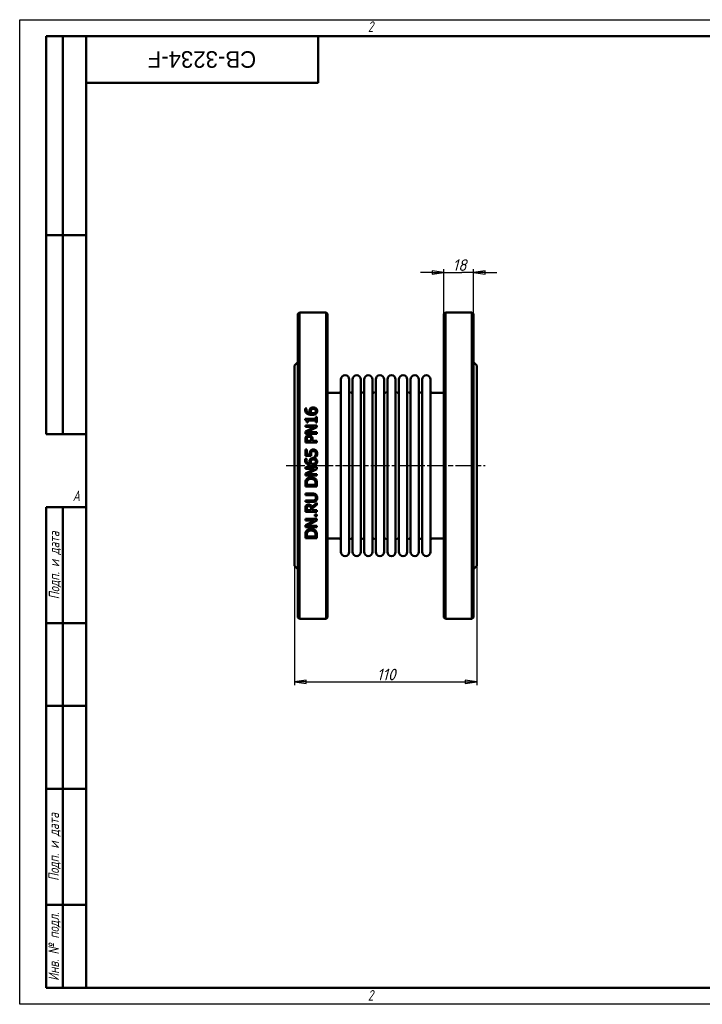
# Model space of a CAD drawing. Header units: millimetres. Extents: x 0 to 840, y 0 to 594.
# Tile 1 of 2: x 0 to 412, y 0 to 594. Entities that reach past the tile are written whole.
import ezdxf
from ezdxf.enums import TextEntityAlignment as Align

# ---------------------------------------------------------------- set-up
doc = ezdxf.new("R2018")
doc.units = ezdxf.units.MM
doc.header["$LTSCALE"] = 2
doc.linetypes.add('CHAIN', pattern=[0.7087, 0.4724, -0.0591, 0.1181, -0.0591])
for name, color, linetype, lineweight in [('Видимый контур (ГОСТ)', 7, 'Continuous', 50), ('Кромка (ГОСТ)', 7, 'Continuous', 50), ('Обозначение (ГОСТ)', 7, 'Continuous', 25), ('Осевая линия (ГОСТ)', 7, 'Continuous', 25), ('Размер (ГОСТ)', 7, 'Continuous', 25), ('Эскизная геометрия (ГОСТ)', 7, 'Continuous', 50)]:
    doc.layers.add(name, color=color, linetype=linetype, lineweight=lineweight)
doc.styles.add('Альтернативный текст (ГОСТ)', font='arial.ttf', dxfattribs={"width": 0.8})
doc.styles.add('Обычный текст (ГОСТ)', font='GOST Common Italic.ttf')
doc.styles.add('Стиль текста110', font='GOST Common Italic.ttf', dxfattribs={"width": 0.8})
doc.styles.add('Стиль текста112', font='GOST Common Italic.ttf', dxfattribs={"width": 0.8})
doc.dimstyles.new('Обычный (ГОСТ)', dxfattribs={"dimscale": 2, "dimtxt": 3.5, "dimasz": 3.5, "dimexe": 1, "dimexo": 0, "dimgap": 0.5, "dimtad": 1, "dimtxsty": 'Обычный текст (ГОСТ)', "dimblk": 'Filled-1', "dimcen": 0.09, "dimdle": 15, "dimclrd": 256, "dimclre": 256, "dimclrt": 256, "dimazin": 2, "dimtfac": 0.714286, "dimtdec": 3, "dimtmove": 0, "dimatfit": 3, "dimfxl": 1, "dimtolj": 1, "dimlwd": 25, "dimlwe": 25, "dimarcsym": 0})

# ---------------------------------------------------------------- blocks, each defined once
blk = doc.blocks.new('Рамки ГОСТ - Рамка')
at = {"layer": 'Кромка (ГОСТ)', "lineweight": 25}
for p, q in [((0, 0), (0, 297)), ((0, 297), (420, 297)), ((420, 0), (0, 0))]:
    blk.add_line(p, q, dxfattribs=at)
at = {"layer": 'Кромка (ГОСТ)'}
for p, q in [((415, 292), (20, 292)), ((20, 292), (20, 5)), ((20, 5), (415, 5))]:
    blk.add_line(p, q, dxfattribs=at)
at = {"layer": 'Кромка (ГОСТ)', "char_height": 3.17, "attachment_point": 1, "style": 'Альтернативный текст (ГОСТ)'}
for s, insert, width in [('\\fGOST Common|b0|i1;{\\H3.1700;2}', (105, 296.5), 5.2328), ('\\fGOST Common|b0|i1;{\\H3.1700;A}', (16, 155), 5.1335), ('\\fGOST Common|b0|i1;{\\H3.1700;2}', (104.99, 4.3), 5.2328)]:
    blk.add_mtext(s, dxfattribs=dict(at, insert=insert, width=width))
blk = doc.blocks.new('ГОСТ - Доп. графы 1')
at = {"layer": 'Эскизная геометрия (ГОСТ)'}
for p, q in [((-12, 0), (-12, 145)), ((-12, 145), (0, 145)), ((-7, 145), (-7, 0)), ((-12, 110), (-7, 110)), ((-7, 110), (0, 110)), ((-12, 85), (-7, 85)), ((-7, 85), (0, 85)), ((-12, 60), (-7, 60)), ((-7, 60), (0, 60)), ((-12, 25), (-7, 25)), ((-7, 25), (0, 25)), ((0, 0), (-12, 0))]:
    blk.add_line(p, q, dxfattribs=at)
at = {"layer": 'Обозначение (ГОСТ)', "char_height": 3.17, "attachment_point": 5, "rotation": 90, "style": 'Альтернативный текст (ГОСТ)'}
for s, insert, width in [('\\fGOST Common|b0|i1;{\\H3.1700;Подп. и дата}', (-9.37, 127.41), 34.7679), ('\\fGOST Common|b0|i1;{\\H3.1700;Подп. и дата}', (-9.5, 42.47), 35.1486), ('\\fGOST Common|b0|i1;{\\H3.1700;Инв. № подл.}', (-9.5, 12.41), 24.9618)]:
    blk.add_mtext(s, dxfattribs=dict(at, insert=insert, width=width))
at = {"layer": 'Обозначение (ГОСТ)', "style": 'Стиль текста112'}
for tag, p in [('Подп._и_дата_2', (-3.53, 127.51)), ('Инв._номер_дубликата', (-3.41, 97.47)), ('Взамен_инв._номера', (-3.46, 72.53)), ('Подп._и_дата_1', (-3.42, 42.35)), ('ИНВЕНТАРНЫЙ_НОМЕР', (-3.33, 12.68))]:
    blk.add_attdef(tag, text='', height=3.17, rotation=90, dxfattribs=at).set_placement(p, align=Align.MIDDLE_CENTER)
blk = doc.blocks.new('ГОСТ - Доп. графы 2')
at = {"layer": 'Эскизная геометрия (ГОСТ)'}
for p, q in [((-12, 0), (-12, 120)), ((-12, 120), (0, 120)), ((-7, 0), (-7, 120)), ((-12, 60), (0, 60)), ((0, 0), (-12, 0))]:
    blk.add_line(p, q, dxfattribs=at)
at = {"layer": 'Обозначение (ГОСТ)', "style": 'Стиль текста112'}
for tag, p in [('Первичная_применяемость', (-3.65, 90.03)), ('Справочный_номер', (-3.55, 30.02))]:
    blk.add_attdef(tag, text='', height=3.17, rotation=90, dxfattribs=at).set_placement(p, align=Align.MIDDLE_CENTER)
blk = doc.blocks.new('ГОСТ - Доп. графы 3')
at = {"layer": 'Эскизная геометрия (ГОСТ)'}
for p, q in [((0, 0), (70, 0)), ((70, 0), (70, -14)), ((70, -14), (0, -14))]:
    blk.add_line(p, q, dxfattribs=at)
at = {"layer": 'Обозначение (ГОСТ)', "style": 'Стиль текста110'}
blk.add_attdef('ОБОЗНАЧЕНИЕ', text='', height=5, rotation=180, dxfattribs=at).set_placement((34.94, -6.97), align=Align.MIDDLE_CENTER)
blk = doc.blocks.new('Filled-1')
at = {"color": 0}
for p, q in [((0, 0), (-1, 0.143)), ((-1, 0.143), (-1, -0.143)), ((-1, 0), (0, 0)), ((-1, -0.143), (0, 0))]:
    blk.add_line(p, q, dxfattribs=at)
at = {"color": 0, "flags": 128}
blk.add_lwpolyline([(-1, -0.143), (0, 0), (-1, 0.143), (-1, -0.143)], dxfattribs=at)
at = {"color": 0}
blk.add_solid([(-1, -0.143), (0, 0), (-1, 0.143), (-1, -0.143)], dxfattribs=at)
blk = doc.blocks.new('*D9')
at = {"layer": 'Defpoints', "color": 0, "linetype": 'Continuous', "transparency": 16777216}
for p in [(165.7, 264.45), (275.7, 264.45), (275.7, 194.45)]:
    blk.add_point(p, dxfattribs=at)
at = {"layer": 'Размер (ГОСТ)', "linetype": 'Continuous', "lineweight": 25, "transparency": 16777216}
for p, q in [((165.7, 264.45), (165.7, 192.45)), ((275.7, 264.45), (275.7, 192.45)), ((172.7, 194.45), (268.7, 194.45))]:
    blk.add_line(p, q, dxfattribs=at)
at = {"layer": 'Размер (ГОСТ)', "linetype": 'Continuous', "lineweight": 25, "transparency": 16777216, "xscale": 7, "yscale": 7, "zscale": 7, "rotation": 180}
blk.add_blockref('Filled-1', (165.7, 194.45), dxfattribs=at)
at = {"layer": 'Размер (ГОСТ)', "linetype": 'Continuous', "lineweight": 25, "transparency": 16777216, "xscale": 7, "yscale": 7, "zscale": 7}
blk.add_blockref('Filled-1', (275.7, 194.45), dxfattribs=at)
at = {"layer": 'Размер (ГОСТ)', "linetype": 'Continuous', "lineweight": 25, "transparency": 16777216, "insert": (215.36, 202.45), "char_height": 7, "attachment_point": 1, "style": 'Обычный текст (ГОСТ)'}
blk.add_mtext('\\A1;110', dxfattribs=at)
blk = doc.blocks.new('*D14')
at = {"layer": 'Defpoints', "color": 0, "linetype": 'Continuous', "transparency": 16777216}
for p in [(273.7, 441.45), (255.7, 416.45), (273.7, 416.45)]:
    blk.add_point(p, dxfattribs=at)
at = {"layer": 'Размер (ГОСТ)', "linetype": 'Continuous', "lineweight": 25, "transparency": 16777216}
for p, q in [((248.7, 441.45), (241.7, 441.45)), ((255.7, 416.45), (255.7, 443.45)), ((255.7, 441.45), (262.7, 441.45)), ((262.7, 441.45), (266.7, 441.45)), ((273.7, 441.45), (266.7, 441.45)), ((273.7, 416.45), (273.7, 443.45)), ((280.7, 441.45), (287.7, 441.45))]:
    blk.add_line(p, q, dxfattribs=at)
at = {"layer": 'Размер (ГОСТ)', "linetype": 'Continuous', "lineweight": 25, "transparency": 16777216, "xscale": 7, "yscale": 7, "zscale": 7}
blk.add_blockref('Filled-1', (255.7, 441.45), dxfattribs=at)
at = {"layer": 'Размер (ГОСТ)', "linetype": 'Continuous', "lineweight": 25, "transparency": 16777216, "xscale": 7, "yscale": 7, "zscale": 7, "rotation": 180}
blk.add_blockref('Filled-1', (273.7, 441.45), dxfattribs=at)
at = {"layer": 'Размер (ГОСТ)', "linetype": 'Continuous', "lineweight": 25, "transparency": 16777216, "insert": (261.05, 449.45), "char_height": 7, "attachment_point": 1, "style": 'Обычный текст (ГОСТ)'}
blk.add_mtext('\\A1;18', dxfattribs=at)

msp = doc.modelspace()

# ---------------------------------------------------------------- linework, layer by layer
at = {"layer": 'Видимый контур (ГОСТ)'}
for p, q in [((167.697, 416.453), (168.697, 417.453)), ((167.697, 416.453), (167.697, 233.453)), ((168.697, 232.453), (168.697, 417.453)), ((168.697, 417.453), (184.697, 417.453)), ((184.697, 417.453), (184.697, 232.453)), ((185.697, 416.453), (184.697, 417.453)), ((185.697, 233.453), (185.697, 416.453)), ((255.697, 416.453), (256.697, 417.453)), ((255.697, 233.453), (255.697, 416.453)), ((256.697, 417.453), (272.697, 417.453)), ((256.697, 417.453), (256.697, 232.453)), ((272.697, 232.453), (272.697, 417.453)), ((273.697, 416.453), (272.697, 417.453)), ((273.697, 416.453), (273.697, 233.453)), ((165.697, 385.453), (167.697, 387.453)), ((275.697, 385.453), (273.697, 387.453)), ((165.697, 385.453), (165.697, 264.453)), ((275.697, 385.453), (275.697, 264.453)), ((193.697, 272.953), (193.697, 376.953)), ((198.697, 272.953), (198.697, 376.953)), ((200.697, 272.953), (200.697, 376.953)), ((205.697, 272.953), (205.697, 376.953)), ((207.697, 272.953), (207.697, 376.953)), ((212.697, 272.953), (212.697, 376.953)), ((214.697, 272.953), (214.697, 376.953)), ((219.697, 272.953), (219.697, 376.953)), ((221.697, 272.953), (221.697, 376.953)), ((226.697, 272.953), (226.697, 376.953)), ((228.697, 272.953), (228.697, 376.953)), ((233.697, 272.953), (233.697, 376.953)), ((235.697, 272.953), (235.697, 376.953)), ((240.697, 272.953), (240.697, 376.953)), ((242.697, 272.953), (242.697, 376.953)), ((247.697, 272.953), (247.697, 376.953)), ((185.697, 368.953), (192.697, 368.953)), ((248.697, 368.953), (255.697, 368.953)), ((172.204, 359.522), (173.106, 359.522)), ((173.106, 359.482), (173.106, 359.522)), ((172.216, 353.174), (172.216, 352.448)), ((172.216, 353.174), (178.524, 353.174)), ((173.832, 351.001), (173.191, 351.001)), ((173.832, 351.001), (173.832, 352.272)), ((178.524, 352.272), (173.832, 352.272)), ((178.524, 354.416), (178.524, 353.174)), ((178.524, 354.416), (179.238, 354.416)), ((178.524, 352.272), (178.524, 351.001)), ((179.238, 351.001), (178.524, 351.001)), ((179.238, 351.001), (179.238, 354.416)), ((172.238, 349.231), (179.238, 349.231)), ((172.238, 349.231), (172.238, 348.364)), ((177.781, 348.364), (172.238, 348.364)), ((177.781, 348.364), (172.238, 345.544)), ((172.238, 345.544), (172.238, 344.223)), ((173.203, 345.09), (179.238, 348.188)), ((173.203, 345.09), (179.238, 345.09)), ((179.238, 348.188), (179.238, 349.231)), ((179.238, 344.223), (179.238, 345.09)), ((179.238, 344.223), (172.238, 344.223)), ((172.238, 340.671), (172.238, 338.913)), ((179.238, 338.913), (172.238, 338.913)), ((173.044, 339.843), (173.044, 340.615)), ((173.044, 339.843), (175.835, 339.843)), ((175.835, 340.479), (175.835, 339.843)), ((176.629, 339.843), (176.629, 340.632)), ((176.629, 339.843), (179.238, 339.843)), ((179.238, 338.913), (179.238, 339.843)), ((172.238, 334.658), (172.238, 330.818)), ((172.238, 334.658), (173.061, 334.658)), ((173.061, 331.72), (173.061, 334.658)), ((172.204, 329.02), (173.106, 329.02)), ((175.846, 330.818), (172.238, 330.818)), ((173.061, 331.72), (174.927, 331.72)), ((173.106, 328.98), (173.106, 329.02)), ((177.996, 330.597), (177.996, 330.529)), ((178.989, 330.529), (177.996, 330.529)), ((172.238, 323.983), (179.238, 323.983)), ((172.238, 323.983), (172.238, 323.115)), ((177.781, 323.115), (172.238, 323.115)), ((177.781, 323.115), (172.238, 320.295)), ((173.203, 319.842), (179.238, 322.939)), ((179.238, 322.939), (179.238, 323.983)), ((172.238, 320.295), (172.238, 318.974)), ((179.238, 318.974), (172.238, 318.974)), ((173.203, 319.842), (179.238, 319.842)), ((179.238, 318.974), (179.238, 319.842)), ((172.238, 314.039), (172.238, 312.445)), ((179.238, 312.445), (172.238, 312.445)), ((173.044, 313.375), (173.044, 314.084)), ((173.044, 313.375), (178.433, 313.375)), ((178.433, 314.084), (178.433, 313.375)), ((179.238, 312.445), (179.238, 314.056)), ((172.238, 308.105), (172.238, 307.175)), ((172.238, 308.105), (176.606, 308.105)), ((176.629, 307.175), (172.238, 307.175)), ((172.238, 303.97), (176.606, 303.97)), ((172.238, 303.97), (172.238, 303.039)), ((176.606, 303.039), (172.238, 303.039)), ((172.238, 298.955), (172.238, 297.151)), ((179.238, 297.151), (172.238, 297.151)), ((173.044, 298.082), (173.044, 299.006)), ((173.044, 298.082), (175.676, 298.082)), ((175.676, 298.898), (175.676, 298.082)), ((179.238, 302.569), (176.192, 300.078)), ((176.453, 299.148), (179.238, 301.36)), ((176.453, 298.082), (176.453, 299.148)), ((176.453, 298.082), (179.238, 298.082)), ((179.238, 301.36), (179.238, 302.569)), ((179.238, 297.151), (179.238, 298.082)), ((172.238, 292.817), (172.238, 291.949)), ((172.238, 292.817), (179.238, 292.817)), ((177.781, 291.949), (172.238, 289.13)), ((177.781, 291.949), (172.238, 291.949)), ((173.203, 288.676), (179.238, 291.774)), ((177.9, 295.54), (179.238, 295.54)), ((177.9, 295.54), (177.9, 294.417)), ((179.238, 294.417), (177.9, 294.417)), ((179.238, 294.417), (179.238, 295.54)), ((179.238, 291.774), (179.238, 292.817)), ((172.238, 289.13), (172.238, 287.808)), ((179.238, 287.808), (172.238, 287.808)), ((173.203, 288.676), (179.238, 288.676)), ((179.238, 287.808), (179.238, 288.676)), ((172.238, 282.873), (172.238, 281.279)), ((179.238, 281.279), (172.238, 281.279)), ((173.044, 282.21), (173.044, 282.919)), ((173.044, 282.21), (178.433, 282.21)), ((178.433, 282.919), (178.433, 282.21)), ((179.238, 281.279), (179.238, 282.89)), ((185.697, 280.953), (192.697, 280.953)), ((248.697, 280.953), (255.697, 280.953)), ((165.697, 264.453), (167.697, 262.453)), ((275.697, 264.453), (273.697, 262.453)), ((167.697, 233.453), (168.697, 232.453)), ((168.697, 232.453), (184.697, 232.453)), ((185.697, 233.453), (184.697, 232.453)), ((255.697, 233.453), (256.697, 232.453)), ((256.697, 232.453), (272.697, 232.453)), ((273.697, 233.453), (272.697, 232.453))]:
    msp.add_line(p, q, dxfattribs=at)
for centre, radius, start, end in [((196.197, 376.953), 2.5, 0, 180), ((203.197, 376.953), 2.5, 0, 180), ((210.197, 376.953), 2.5, 0, 180), ((217.197, 376.953), 2.5, 0, 180), ((224.197, 376.953), 2.5, 0, 180), ((231.197, 376.953), 2.5, 0, 180), ((238.197, 376.953), 2.5, 0, 180), ((245.197, 376.953), 2.5, 0, 180), ((192.697, 369.953), 1, 270, 0), ((199.697, 369.953), 1, 180, 0), ((206.697, 369.953), 1, 180, 0), ((213.697, 369.953), 1, 180, 0), ((220.697, 369.953), 1, 180, 0), ((227.697, 369.953), 1, 180, 0), ((234.697, 369.953), 1, 180, 0), ((241.697, 369.953), 1, 180, 0), ((248.697, 369.953), 1, 180, 270), ((192.697, 279.953), 1, 0, 90), ((199.697, 279.953), 1, 0, 180), ((206.697, 279.953), 1, 0, 180), ((213.697, 279.953), 1, 0, 180), ((220.697, 279.953), 1, 0, 180), ((227.697, 279.953), 1, 0, 180), ((234.697, 279.953), 1, 0, 180), ((241.697, 279.953), 1, 0, 180), ((248.697, 279.953), 1, 90, 180), ((196.197, 272.953), 2.5, 180, 0), ((203.197, 272.953), 2.5, 180, 0), ((210.197, 272.953), 2.5, 180, 0), ((217.197, 272.953), 2.5, 180, 0), ((224.197, 272.953), 2.5, 180, 0), ((231.197, 272.953), 2.5, 180, 0), ((238.197, 272.953), 2.5, 180, 0), ((245.197, 272.953), 2.5, 180, 0)]:
    msp.add_arc(centre, radius, start, end, dxfattribs=at)
for points, knots in [([(172.108, 358.727), (172.108, 358.814), (172.11, 358.902), (172.133, 359.272), (172.174, 359.431), (172.204, 359.522)], [0, 0, 0, 0, 0.02802502, 0.02802502, 0.11964855, 0.11964855, 0.11964855, 0.11964855]), ([(173.237, 356.356), (172.976, 356.542), (172.759, 356.766), (172.465, 357.207), (172.342, 357.434), (172.149, 358.051), (172.108, 358.39), (172.108, 358.727)], [0, 0, 0, 0, 0.09824502, 0.09824502, 0.16624234, 0.16624234, 0.24220547, 0.24220547, 0.24220547, 0.24220547]), ([(173.106, 359.482), (173.064, 359.401), (173.03, 359.3), (172.946, 359.006), (172.919, 358.816), (172.919, 358.603)], [0, 0, 0, 0, 0.02911385, 0.02911385, 0.098908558, 0.098908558, 0.098908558, 0.098908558]), ([(172.919, 358.603), (172.919, 358.337), (172.96, 358.074), (173.151, 357.608), (173.281, 357.415), (173.596, 357.105), (173.808, 356.941), (174.485, 356.662), (174.876, 356.588), (175.256, 356.555)], [0, 0, 0, 0, 0.08538406, 0.08538406, 0.16004028, 0.16004028, 0.22238582, 0.22238582, 0.28904435, 0.28904435, 0.28904435, 0.28904435]), ([(174.768, 358.013), (174.768, 358.146), (174.775, 358.281), (174.799, 358.48), (174.81, 358.547), (174.851, 358.746), (174.888, 358.861), (175.011, 359.12), (175.093, 359.248), (175.182, 359.368)], [0, 0, 0, 0, 0.04288456, 0.04288456, 0.06437866, 0.06437866, 0.10815606, 0.10815606, 0.15498704, 0.15498704, 0.15498704, 0.15498704]), ([(175.256, 356.555), (175.16, 356.693), (175.075, 356.837), (174.899, 357.203), (174.855, 357.364), (174.79, 357.614), (174.768, 357.813), (174.768, 358.013)], [0, 0, 0, 0, 0.05269155, 0.05269155, 0.12828179, 0.12828179, 0.38944735, 0.38944735, 0.38944735, 0.38944735]), ([(175.182, 359.368), (175.277, 359.495), (175.388, 359.609), (175.68, 359.834), (175.841, 359.912), (176.133, 360.025), (176.304, 360.067), (176.64, 360.118), (176.805, 360.129), (176.969, 360.129)], [0, 0, 0, 0, 0.04988144, 0.04988144, 0.11390367, 0.11390367, 0.1944168, 0.1944168, 0.26928335, 0.26928335, 0.26928335, 0.26928335]), ([(175.789, 358.699), (175.722, 358.613), (175.67, 358.52), (175.554, 358.202), (175.546, 357.939), (175.546, 357.803)], [0, 0, 0, 0, 0.03419039, 0.03419039, 0.10833028, 0.10833028, 0.10833028, 0.10833028]), ([(175.546, 357.803), (175.546, 357.679), (175.556, 357.555), (175.601, 357.305), (175.636, 357.182), (175.746, 356.885), (175.831, 356.716), (175.931, 356.555)], [0, 0, 0, 0, 0.03978022, 0.03978022, 0.08146799, 0.08146799, 0.14234425, 0.14234425, 0.14234425, 0.14234425]), ([(177.009, 359.176), (176.832, 359.176), (176.649, 359.161), (176.332, 359.087), (176.214, 359.038), (175.986, 358.904), (175.88, 358.809), (175.789, 358.699)], [0, 0, 0, 0, 0.05298557, 0.05298557, 0.09811986, 0.09811986, 0.15370601, 0.15370601, 0.15370601, 0.15370601]), ([(175.931, 356.555), (175.997, 356.551), (176.063, 356.547), (176.155, 356.542), (176.235, 356.538), (176.374, 356.538)], [0, 0, 0, 0, 0.019767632, 0.019767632, 0.027673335, 0.027673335, 0.027673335, 0.027673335]), ([(176.374, 356.538), (176.624, 356.538), (176.889, 356.55), (177.572, 356.653), (177.82, 356.772), (178.069, 356.913), (178.151, 356.97), (178.223, 357.037)], [0, 0, 0, 0, 0.07513925, 0.07513925, 0.20736208, 0.20736208, 0.27764824, 0.27764824, 0.27764824, 0.27764824]), ([(176.969, 360.129), (177.158, 360.129), (177.345, 360.112), (177.917, 360), (178.197, 359.857), (178.504, 359.666), (178.622, 359.575), (178.728, 359.47)], [0, 0, 0, 0, 0.05647198, 0.05647198, 0.17538173, 0.17538173, 0.261266, 0.261266, 0.261266, 0.261266]), ([(178.62, 357.911), (178.62, 358.086), (178.591, 358.259), (178.459, 358.562), (178.37, 358.685), (178.172, 358.87), (178.047, 358.967), (177.717, 359.094), (177.579, 359.126), (177.299, 359.167), (177.153, 359.176), (177.009, 359.176)], [0, 0, 0, 0, 0.05628577, 0.05628577, 0.10524012, 0.10524012, 0.14030862, 0.14030862, 0.16311072, 0.16311072, 0.18642809, 0.18642809, 0.18642809, 0.18642809]), ([(178.223, 357.037), (178.315, 357.119), (178.398, 357.212), (178.486, 357.354), (178.542, 357.449), (178.608, 357.699), (178.62, 357.804), (178.62, 357.911)], [0, 0, 0, 0, 0.038112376, 0.038112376, 0.052546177, 0.052546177, 0.062676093, 0.062676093, 0.062676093, 0.062676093]), ([(178.728, 359.47), (178.867, 359.336), (178.987, 359.189), (179.152, 358.917), (179.232, 358.764), (179.358, 358.35), (179.386, 358.128), (179.386, 357.905)], [0, 0, 0, 0, 0.06017167, 0.06017167, 0.1007236, 0.1007236, 0.14413865, 0.14413865, 0.14413865, 0.14413865]), ([(179.386, 357.905), (179.386, 357.75), (179.373, 357.596), (179.315, 357.291), (179.271, 357.144), (179.158, 356.886), (179.095, 356.775), (178.942, 356.558), (178.852, 356.456), (178.751, 356.362)], [0, 0, 0, 0, 0.04962549, 0.04962549, 0.09900707, 0.09900707, 0.13976934, 0.13976934, 0.18285895, 0.18285895, 0.18285895, 0.18285895]), ([(173.191, 351.001), (173.191, 351.204), (173.179, 351.422), (173.099, 351.845), (173.036, 351.991), (172.918, 352.167), (172.853, 352.23), (172.703, 352.328), (172.623, 352.364), (172.435, 352.421), (172.325, 352.439), (172.216, 352.448)], [0, 0, 0, 0, 0.06343508, 0.06343508, 0.13438536, 0.13438536, 0.18789812, 0.18789812, 0.23790281, 0.23790281, 0.30021586, 0.30021586, 0.30021586, 0.30021586]), ([(176.164, 355.59), (175.815, 355.59), (175.464, 355.611), (174.539, 355.742), (174.151, 355.879), (173.681, 356.076), (173.45, 356.203), (173.237, 356.356)], [0, 0, 0, 0, 0.10454147, 0.10454147, 0.28052485, 0.28052485, 0.47230178, 0.47230178, 0.47230178, 0.47230178]), ([(178.751, 356.362), (178.614, 356.232), (178.459, 356.123), (178.032, 355.888), (177.78, 355.808), (177.419, 355.701), (177.166, 355.656), (176.667, 355.601), (176.413, 355.59), (176.164, 355.59)], [0, 0, 0, 0, 0.05819384, 0.05819384, 0.14845236, 0.14845236, 0.32968762, 0.32968762, 0.50881359, 0.50881359, 0.50881359, 0.50881359]), ([(172.238, 340.671), (172.238, 340.871), (172.246, 341.075), (172.288, 341.487), (172.321, 341.671), (172.432, 342.073), (172.533, 342.299), (172.675, 342.504)], [0, 0, 0, 0, 0.06064337, 0.06064337, 0.12628312, 0.12628312, 0.22353134, 0.22353134, 0.22353134, 0.22353134]), ([(172.675, 342.504), (172.767, 342.638), (172.873, 342.76), (173.132, 342.988), (173.29, 343.093), (173.598, 343.231), (173.747, 343.274), (174.047, 343.327), (174.198, 343.338), (174.349, 343.338)], [0, 0, 0, 0, 0.04944099, 0.04944099, 0.1042737, 0.1042737, 0.15068152, 0.15068152, 0.19566642, 0.19566642, 0.19566642, 0.19566642]), ([(173.311, 341.863), (173.231, 341.743), (173.174, 341.612), (173.098, 341.348), (173.044, 341.097), (173.044, 340.615)], [0, 0, 0, 0, 0.043625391, 0.043625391, 0.08371288, 0.08371288, 0.08371288, 0.08371288]), ([(174.377, 342.368), (174.186, 342.368), (173.993, 342.342), (173.705, 342.229), (173.606, 342.171), (173.437, 342.028), (173.368, 341.95), (173.311, 341.863)], [0, 0, 0, 0, 0.05740572, 0.05740572, 0.09271543, 0.09271543, 0.12448403, 0.12448403, 0.12448403, 0.12448403]), ([(174.349, 343.338), (174.564, 343.338), (174.776, 343.31), (175.17, 343.2), (175.355, 343.123), (175.662, 342.94), (175.789, 342.841), (175.903, 342.725)], [0, 0, 0, 0, 0.06469454, 0.06469454, 0.12278152, 0.12278152, 0.17169396, 0.17169396, 0.17169396, 0.17169396]), ([(175.415, 341.97), (175.335, 342.05), (175.247, 342.122), (175.038, 342.248), (174.921, 342.294), (174.658, 342.355), (174.516, 342.368), (174.377, 342.368)], [0, 0, 0, 0, 0.03415115, 0.03415115, 0.07382185, 0.07382185, 0.11564064, 0.11564064, 0.11564064, 0.11564064]), ([(175.835, 340.479), (175.835, 340.654), (175.828, 340.837), (175.783, 341.266), (175.741, 341.412), (175.689, 341.572), (175.649, 341.66), (175.548, 341.827), (175.486, 341.903), (175.415, 341.97)], [0, 0, 0, 0, 0.0533584, 0.0533584, 0.13131553, 0.13131553, 0.23727529, 0.23727529, 0.34415482, 0.34415482, 0.34415482, 0.34415482]), ([(175.903, 342.725), (176.076, 342.549), (176.219, 342.351), (176.464, 341.868), (176.524, 341.633), (176.61, 341.2), (176.629, 340.91), (176.629, 340.632)], [0, 0, 0, 0, 0.07488361, 0.07488361, 0.16496229, 0.16496229, 0.31944028, 0.31944028, 0.31944028, 0.31944028]), ([(174.887, 332.355), (174.887, 332.572), (174.898, 332.798), (174.964, 333.265), (175.015, 333.415), (175.122, 333.681), (175.215, 333.835), (175.324, 333.978)], [0, 0, 0, 0, 0.06512093, 0.06512093, 0.14179158, 0.14179158, 0.27053132, 0.27053132, 0.27053132, 0.27053132]), ([(175.324, 333.978), (175.437, 334.127), (175.569, 334.255), (175.972, 334.534), (176.207, 334.601), (176.555, 334.681), (176.79, 334.698), (177.015, 334.698)], [0, 0, 0, 0, 0.05617323, 0.05617323, 0.1472745, 0.1472745, 0.30237119, 0.30237119, 0.30237119, 0.30237119]), ([(175.999, 333.348), (175.911, 333.249), (175.846, 333.135), (175.709, 332.775), (175.676, 332.479), (175.676, 332.202)], [0, 0, 0, 0, 0.03994281, 0.03994281, 0.11572535, 0.11572535, 0.11572535, 0.11572535]), ([(177.009, 333.745), (176.795, 333.745), (176.583, 333.72), (176.357, 333.627), (176.272, 333.588), (176.112, 333.469), (176.052, 333.412), (175.999, 333.348)], [0, 0, 0, 0, 0.064172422, 0.064172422, 0.082278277, 0.082278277, 0.095237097, 0.095237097, 0.095237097, 0.095237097]), ([(178.149, 333.388), (178.029, 333.488), (177.895, 333.566), (177.592, 333.684), (177.363, 333.745), (177.009, 333.745)], [0, 0, 0, 0, 0.047071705, 0.047071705, 0.097681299, 0.097681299, 0.097681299, 0.097681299]), ([(177.015, 334.698), (177.456, 334.698), (177.775, 334.606), (178.249, 334.42), (178.49, 334.274), (178.699, 334.08)], [0, 0, 0, 0, 0.13244883, 0.13244883, 0.30239015, 0.30239015, 0.30239015, 0.30239015]), ([(178.575, 332.378), (178.575, 332.53), (178.553, 332.679), (178.495, 332.867), (178.477, 332.923), (178.417, 333.058), (178.375, 333.13), (178.274, 333.267), (178.215, 333.331), (178.149, 333.388)], [0, 0, 0, 0, 0.04581024, 0.04581024, 0.058944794, 0.058944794, 0.076247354, 0.076247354, 0.094193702, 0.094193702, 0.094193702, 0.094193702]), ([(178.699, 334.08), (178.875, 333.917), (179.014, 333.726), (179.193, 333.378), (179.268, 333.203), (179.366, 332.771), (179.386, 332.566), (179.386, 332.361)], [0, 0, 0, 0, 0.07196314, 0.07196314, 0.11763918, 0.11763918, 0.15692058, 0.15692058, 0.15692058, 0.15692058]), ([(172.108, 328.226), (172.108, 328.363), (172.114, 328.502), (172.137, 328.729), (172.156, 328.876), (172.204, 329.02)], [0, 0, 0, 0, 0.041213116, 0.041213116, 0.068450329, 0.068450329, 0.068450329, 0.068450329]), ([(173.237, 325.855), (172.954, 326.056), (172.72, 326.305), (172.419, 326.79), (172.293, 327.039), (172.137, 327.654), (172.108, 327.94), (172.108, 328.226)], [0, 0, 0, 0, 0.10429082, 0.10429082, 0.17139475, 0.17139475, 0.22652246, 0.22652246, 0.22652246, 0.22652246]), ([(173.106, 328.98), (173.056, 328.883), (173.015, 328.754), (172.961, 328.542), (172.919, 328.364), (172.919, 328.101)], [0, 0, 0, 0, 0.032919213, 0.032919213, 0.056127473, 0.056127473, 0.056127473, 0.056127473]), ([(172.919, 328.101), (172.919, 327.841), (172.958, 327.584), (173.139, 327.127), (173.265, 326.937), (173.587, 326.606), (173.794, 326.455), (174.44, 326.169), (174.856, 326.088), (175.256, 326.053)], [0, 0, 0, 0, 0.07800875, 0.07800875, 0.14761563, 0.14761563, 0.21662202, 0.21662202, 0.30783993, 0.30783993, 0.30783993, 0.30783993]), ([(174.768, 327.511), (174.768, 327.73), (174.786, 327.959), (174.857, 328.257), (174.89, 328.369), (175.024, 328.638), (175.1, 328.756), (175.182, 328.867)], [0, 0, 0, 0, 0.06581809, 0.06581809, 0.09189462, 0.09189462, 0.11415593, 0.11415593, 0.11415593, 0.11415593]), ([(175.256, 326.053), (175.111, 326.262), (174.99, 326.486), (174.853, 326.855), (174.768, 327.115), (174.768, 327.511)], [0, 0, 0, 0, 0.07641424, 0.07641424, 0.11789282, 0.11789282, 0.11789282, 0.11789282]), ([(174.927, 331.72), (174.914, 331.82), (174.904, 331.921), (174.893, 332.1), (174.887, 332.227), (174.887, 332.355)], [0, 0, 0, 0, 0.030358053, 0.030358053, 0.054102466, 0.054102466, 0.054102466, 0.054102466]), ([(175.182, 328.867), (175.323, 329.055), (175.494, 329.209), (175.805, 329.392), (175.989, 329.485), (176.492, 329.605), (176.732, 329.627), (176.969, 329.627)], [0, 0, 0, 0, 0.07045603, 0.07045603, 0.10838969, 0.10838969, 0.14069797, 0.14069797, 0.14069797, 0.14069797]), ([(175.789, 328.197), (175.706, 328.092), (175.646, 327.974), (175.606, 327.83), (175.595, 327.788), (175.557, 327.577), (175.546, 327.439), (175.546, 327.301)], [0, 0, 0, 0, 0.040359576, 0.040359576, 0.045039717, 0.045039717, 0.053499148, 0.053499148, 0.053499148, 0.053499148]), ([(175.546, 327.301), (175.546, 327.096), (175.574, 326.896), (175.678, 326.55), (175.761, 326.326), (175.931, 326.053)], [0, 0, 0, 0, 0.06145032, 0.06145032, 0.10835004, 0.10835004, 0.10835004, 0.10835004]), ([(175.676, 332.202), (175.676, 332.013), (175.687, 331.824), (175.741, 331.35), (175.805, 331.006), (175.846, 330.818)], [0, 0, 0, 0, 0.05702933, 0.05702933, 0.14333061, 0.14333061, 0.14333061, 0.14333061]), ([(177.009, 328.674), (176.754, 328.674), (176.502, 328.644), (176.213, 328.532), (176.116, 328.487), (175.93, 328.35), (175.856, 328.278), (175.789, 328.197)], [0, 0, 0, 0, 0.07659632, 0.07659632, 0.10326947, 0.10326947, 0.12539101, 0.12539101, 0.12539101, 0.12539101]), ([(176.969, 329.627), (177.309, 329.627), (177.641, 329.574), (178.062, 329.411), (178.22, 329.342), (178.508, 329.161), (178.623, 329.071), (178.728, 328.969)], [0, 0, 0, 0, 0.10178978, 0.10178978, 0.13553813, 0.13553813, 0.16090286, 0.16090286, 0.16090286, 0.16090286]), ([(178.62, 327.409), (178.62, 327.577), (178.594, 327.742), (178.474, 328.033), (178.393, 328.152), (178.163, 328.386), (178.025, 328.469), (177.626, 328.635), (177.32, 328.674), (177.009, 328.674)], [0, 0, 0, 0, 0.05038717, 0.05038717, 0.09444808, 0.09444808, 0.1486837, 0.1486837, 0.24955134, 0.24955134, 0.24955134, 0.24955134]), ([(177.996, 330.597), (178.055, 330.677), (178.115, 330.784), (178.22, 330.989), (178.291, 331.137), (178.37, 331.351)], [0, 0, 0, 0, 0.029791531, 0.029791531, 0.059049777, 0.059049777, 0.059049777, 0.059049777]), ([(178.223, 326.535), (178.338, 326.638), (178.441, 326.759), (178.554, 326.99), (178.579, 327.082), (178.611, 327.232), (178.62, 327.32), (178.62, 327.409)], [0, 0, 0, 0, 0.04625988, 0.04625988, 0.07700342, 0.07700342, 0.11911595, 0.11911595, 0.11911595, 0.11911595]), ([(178.37, 331.351), (178.42, 331.494), (178.466, 331.642), (178.535, 331.913), (178.575, 332.092), (178.575, 332.378)], [0, 0, 0, 0, 0.045230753, 0.045230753, 0.084159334, 0.084159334, 0.084159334, 0.084159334]), ([(178.728, 328.969), (178.914, 328.789), (179.067, 328.585), (179.249, 328.208), (179.3, 328.06), (179.37, 327.739), (179.386, 327.572), (179.386, 327.403)], [0, 0, 0, 0, 0.07759244, 0.07759244, 0.12557878, 0.12557878, 0.17616988, 0.17616988, 0.17616988, 0.17616988]), ([(179.386, 327.403), (179.386, 327.139), (179.348, 326.878), (179.208, 326.484), (179.14, 326.347), (178.968, 326.086), (178.866, 325.968), (178.751, 325.86)], [0, 0, 0, 0, 0.07935919, 0.07935919, 0.12555411, 0.12555411, 0.17275231, 0.17275231, 0.17275231, 0.17275231]), ([(179.386, 332.361), (179.386, 332.134), (179.369, 331.909), (179.282, 331.348), (179.175, 330.908), (178.989, 330.529)], [0, 0, 0, 0, 0.06825234, 0.06825234, 0.1707885, 0.1707885, 0.1707885, 0.1707885]), ([(176.164, 325.089), (175.613, 325.089), (175.05, 325.14), (174.204, 325.356), (173.714, 325.512), (173.237, 325.855)], [0, 0, 0, 0, 0.16525331, 0.16525331, 0.26192132, 0.26192132, 0.26192132, 0.26192132]), ([(175.931, 326.053), (175.997, 326.049), (176.064, 326.046), (176.155, 326.04), (176.236, 326.036), (176.374, 326.036)], [0, 0, 0, 0, 0.019866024, 0.019866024, 0.027514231, 0.027514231, 0.027514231, 0.027514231]), ([(178.751, 325.86), (178.559, 325.677), (178.331, 325.537), (177.898, 325.343), (177.636, 325.244), (176.895, 325.112), (176.523, 325.089), (176.164, 325.089)], [0, 0, 0, 0, 0.0794842, 0.0794842, 0.1423781, 0.1423781, 0.19975926, 0.19975926, 0.19975926, 0.19975926]), ([(176.374, 326.036), (176.784, 326.036), (177.205, 326.07), (177.631, 326.205), (177.787, 326.259), (178.039, 326.392), (178.138, 326.457), (178.223, 326.535)], [0, 0, 0, 0, 0.12302562, 0.12302562, 0.15434433, 0.15434433, 0.17560547, 0.17560547, 0.17560547, 0.17560547]), ([(172.238, 314.039), (172.238, 314.343), (172.249, 314.667), (172.315, 315.304), (172.365, 315.528), (172.512, 316.017), (172.63, 316.296), (172.794, 316.546)], [0, 0, 0, 0, 0.0920426, 0.0920426, 0.19330783, 0.19330783, 0.33527255, 0.33527255, 0.33527255, 0.33527255]), ([(172.794, 316.546), (172.954, 316.787), (173.144, 317.001), (173.584, 317.372), (173.894, 317.582), (174.767, 317.901), (175.258, 317.964), (175.744, 317.964)], [0, 0, 0, 0, 0.08695322, 0.08695322, 0.17301383, 0.17301383, 0.26747226, 0.26747226, 0.26747226, 0.26747226]), ([(173.464, 315.933), (173.347, 315.736), (173.255, 315.528), (173.121, 315.081), (173.044, 314.723), (173.044, 314.084)], [0, 0, 0, 0, 0.06902423, 0.06902423, 0.14063214, 0.14063214, 0.14063214, 0.14063214]), ([(175.733, 316.994), (175.312, 316.994), (174.881, 316.939), (174.279, 316.701), (174.082, 316.589), (173.73, 316.3), (173.583, 316.128), (173.464, 315.933)], [0, 0, 0, 0, 0.12620827, 0.12620827, 0.19419528, 0.19419528, 0.26280615, 0.26280615, 0.26280615, 0.26280615]), ([(177.968, 316.018), (177.851, 316.192), (177.712, 316.345), (177.264, 316.702), (176.97, 316.81), (176.439, 316.961), (176.079, 316.994), (175.733, 316.994)], [0, 0, 0, 0, 0.06291658, 0.06291658, 0.17208884, 0.17208884, 0.35586392, 0.35586392, 0.35586392, 0.35586392]), ([(175.744, 317.964), (176.208, 317.964), (176.664, 317.896), (177.479, 317.599), (177.773, 317.419), (178.25, 317.066), (178.487, 316.822), (178.677, 316.535)], [0, 0, 0, 0, 0.13920886, 0.13920886, 0.2600493, 0.2600493, 0.42821585, 0.42821585, 0.42821585, 0.42821585]), ([(178.433, 314.084), (178.433, 314.295), (178.424, 314.51), (178.366, 315.075), (178.307, 315.288), (178.215, 315.596), (178.11, 315.816), (177.968, 316.018)], [0, 0, 0, 0, 0.06375945, 0.06375945, 0.17153845, 0.17153845, 0.53227426, 0.53227426, 0.53227426, 0.53227426]), ([(178.677, 316.535), (178.839, 316.277), (178.97, 316.002), (179.126, 315.493), (179.238, 315.033), (179.238, 314.056)], [0, 0, 0, 0, 0.09156004, 0.09156004, 0.16046665, 0.16046665, 0.16046665, 0.16046665]), ([(176.606, 308.105), (176.977, 308.105), (177.368, 308.077), (177.916, 307.947), (178.095, 307.888), (178.448, 307.697), (178.603, 307.578), (178.739, 307.436)], [0, 0, 0, 0, 0.11109012, 0.11109012, 0.16868422, 0.16868422, 0.22496269, 0.22496269, 0.22496269, 0.22496269]), ([(176.606, 303.97), (176.865, 303.97), (177.159, 303.983), (177.472, 304.041), (177.583, 304.064), (177.823, 304.156), (177.924, 304.208), (178.019, 304.27)], [0, 0, 0, 0, 0.07775032, 0.07775032, 0.09511781, 0.09511781, 0.10906358, 0.10906358, 0.10906358, 0.10906358]), ([(178.739, 303.709), (178.613, 303.58), (178.471, 303.47), (178.113, 303.264), (177.915, 303.198), (177.55, 303.11), (177.366, 303.082), (176.994, 303.047), (176.798, 303.039), (176.606, 303.039)], [0, 0, 0, 0, 0.05488561, 0.05488561, 0.12487119, 0.12487119, 0.19065192, 0.19065192, 0.26009426, 0.26009426, 0.26009426, 0.26009426]), ([(178.019, 306.874), (177.909, 306.947), (177.791, 307.005), (177.57, 307.081), (177.447, 307.115), (177.05, 307.166), (176.833, 307.175), (176.629, 307.175)], [0, 0, 0, 0, 0.03985296, 0.03985296, 0.07012451, 0.07012451, 0.10170191, 0.10170191, 0.10170191, 0.10170191]), ([(178.592, 305.569), (178.592, 305.712), (178.58, 305.855), (178.513, 306.202), (178.452, 306.342), (178.37, 306.507), (178.316, 306.592), (178.184, 306.748), (178.106, 306.816), (178.019, 306.874)], [0, 0, 0, 0, 0.04376964, 0.04376964, 0.10813319, 0.10813319, 0.1845665, 0.1845665, 0.26372702, 0.26372702, 0.26372702, 0.26372702]), ([(178.019, 304.27), (178.144, 304.353), (178.249, 304.456), (178.407, 304.684), (178.477, 304.82), (178.574, 305.188), (178.592, 305.381), (178.592, 305.569)], [0, 0, 0, 0, 0.04543272, 0.04543272, 0.08463355, 0.08463355, 0.12319782, 0.12319782, 0.12319782, 0.12319782]), ([(178.739, 307.436), (178.903, 307.269), (179.037, 307.08), (179.237, 306.665), (179.294, 306.464), (179.371, 306.041), (179.386, 305.801), (179.386, 305.569)], [0, 0, 0, 0, 0.07095565, 0.07095565, 0.14057723, 0.14057723, 0.22238699, 0.22238699, 0.22238699, 0.22238699]), ([(179.386, 305.569), (179.386, 305.372), (179.373, 305.172), (179.31, 304.759), (179.259, 304.579), (179.147, 304.29), (179.085, 304.164), (178.931, 303.923), (178.842, 303.811), (178.739, 303.709)], [0, 0, 0, 0, 0.06064432, 0.06064432, 0.12815463, 0.12815463, 0.18446977, 0.18446977, 0.24180893, 0.24180893, 0.24180893, 0.24180893]), ([(172.238, 298.955), (172.238, 299.145), (172.243, 299.34), (172.267, 299.685), (172.286, 299.877), (172.366, 300.282), (172.466, 300.517), (172.607, 300.736)], [0, 0, 0, 0, 0.05926513, 0.05926513, 0.1077895, 0.1077895, 0.18863139, 0.18863139, 0.18863139, 0.18863139]), ([(172.607, 300.736), (172.688, 300.862), (172.783, 300.977), (173.035, 301.212), (173.176, 301.298), (173.408, 301.417), (173.551, 301.463), (173.844, 301.519), (173.992, 301.53), (174.139, 301.53)], [0, 0, 0, 0, 0.04587689, 0.04587689, 0.10508614, 0.10508614, 0.18523371, 0.18523371, 0.26322277, 0.26322277, 0.26322277, 0.26322277]), ([(173.282, 300.118), (173.213, 300.013), (173.163, 299.898), (173.094, 299.66), (173.044, 299.434), (173.044, 299.006)], [0, 0, 0, 0, 0.038838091, 0.038838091, 0.076926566, 0.076926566, 0.076926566, 0.076926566]), ([(174.212, 300.56), (174.06, 300.56), (173.907, 300.54), (173.641, 300.447), (173.557, 300.394), (173.416, 300.288), (173.343, 300.208), (173.282, 300.118)], [0, 0, 0, 0, 0.04584336, 0.04584336, 0.0849971, 0.0849971, 0.14927977, 0.14927977, 0.14927977, 0.14927977]), ([(174.139, 301.53), (174.382, 301.53), (174.624, 301.501), (175.141, 301.34), (175.347, 301.205), (175.67, 300.938), (175.812, 300.778), (176.038, 300.436), (176.124, 300.26), (176.192, 300.078)], [0, 0, 0, 0, 0.07294238, 0.07294238, 0.16302129, 0.16302129, 0.25983388, 0.25983388, 0.3482213, 0.3482213, 0.3482213, 0.3482213]), ([(175.313, 300.163), (175.244, 300.236), (175.168, 300.299), (174.984, 300.413), (174.851, 300.475), (174.518, 300.548), (174.364, 300.56), (174.212, 300.56)], [0, 0, 0, 0, 0.030525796, 0.030525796, 0.065506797, 0.065506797, 0.093393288, 0.093393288, 0.093393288, 0.093393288]), ([(175.676, 298.898), (175.676, 299.029), (175.67, 299.161), (175.643, 299.435), (175.619, 299.575), (175.567, 299.768), (175.533, 299.854), (175.44, 300.019), (175.382, 300.095), (175.313, 300.163)], [0, 0, 0, 0, 0.04091169, 0.04091169, 0.08575303, 0.08575303, 0.12466336, 0.12466336, 0.16478831, 0.16478831, 0.16478831, 0.16478831]), ([(172.238, 282.873), (172.238, 283.162), (172.248, 283.468), (172.312, 284.134), (172.365, 284.348), (172.485, 284.785), (172.61, 285.101), (172.794, 285.381)], [0, 0, 0, 0, 0.09736074, 0.09736074, 0.22380983, 0.22380983, 0.54835784, 0.54835784, 0.54835784, 0.54835784]), ([(172.794, 285.381), (172.935, 285.592), (173.1, 285.786), (173.562, 286.201), (173.824, 286.349), (174.29, 286.578), (174.591, 286.671), (175.181, 286.778), (175.463, 286.799), (175.744, 286.799)], [0, 0, 0, 0, 0.08177838, 0.08177838, 0.19506855, 0.19506855, 0.36798974, 0.36798974, 0.52000141, 0.52000141, 0.52000141, 0.52000141]), ([(175.733, 285.829), (175.473, 285.829), (175.211, 285.808), (174.649, 285.694), (174.358, 285.586), (173.96, 285.33), (173.834, 285.226), (173.623, 285.002), (173.538, 284.888), (173.464, 284.768)], [0, 0, 0, 0, 0.07788191, 0.07788191, 0.17288301, 0.17288301, 0.22475728, 0.22475728, 0.27071958, 0.27071958, 0.27071958, 0.27071958]), ([(177.968, 284.853), (177.864, 285.007), (177.74, 285.148), (177.409, 285.429), (177.218, 285.533), (176.846, 285.691), (176.622, 285.747), (176.177, 285.815), (175.953, 285.829), (175.733, 285.829)], [0, 0, 0, 0, 0.06007305, 0.06007305, 0.13614959, 0.13614959, 0.23304734, 0.23304734, 0.32592475, 0.32592475, 0.32592475, 0.32592475]), ([(175.744, 286.799), (176.03, 286.799), (176.313, 286.773), (177.112, 286.608), (177.48, 286.419), (177.928, 286.149), (178.119, 286.004), (178.437, 285.693), (178.566, 285.537), (178.677, 285.369)], [0, 0, 0, 0, 0.08563689, 0.08563689, 0.24582516, 0.24582516, 0.38544174, 0.38544174, 0.50612629, 0.50612629, 0.50612629, 0.50612629]), ([(178.677, 285.369), (178.813, 285.153), (178.926, 284.927), (179.107, 284.424), (179.238, 283.942), (179.238, 282.89)], [0, 0, 0, 0, 0.08255172, 0.08255172, 0.17630577, 0.17630577, 0.17630577, 0.17630577]), ([(173.464, 284.768), (173.366, 284.603), (173.287, 284.431), (173.129, 283.976), (173.044, 283.59), (173.044, 282.919)], [0, 0, 0, 0, 0.06225399, 0.06225399, 0.15926898, 0.15926898, 0.15926898, 0.15926898]), ([(178.433, 282.919), (178.433, 283.116), (178.425, 283.317), (178.382, 283.773), (178.347, 283.948), (178.261, 284.328), (178.144, 284.601), (177.968, 284.853)], [0, 0, 0, 0, 0.0665342, 0.0665342, 0.15353223, 0.15353223, 0.43789845, 0.43789845, 0.43789845, 0.43789845])]:
    msp.add_open_spline(points, degree=3, knots=knots, dxfattribs=at)
at = {"layer": 'Осевая линия (ГОСТ)', "linetype": 'CHAIN', "ltscale": 11.993792}
msp.add_line((160.697, 324.953), (280.697, 324.953), dxfattribs=at)

# ---------------------------------------------------------------- block references
at = {"xscale": 2, "yscale": 2, "zscale": 2}
for name, p in [('Рамки ГОСТ - Рамка', (0, 0)), ('ГОСТ - Доп. графы 2', (40, 344)), ('ГОСТ - Доп. графы 1', (40, 10))]:
    msp.add_blockref(name, p, dxfattribs=at)
ref = msp.add_blockref('ГОСТ - Доп. графы 3', (40, 584), dxfattribs=dict(xscale=2, yscale=2, zscale=2))
lines = msp.add_mtext('CB-3234-F', dxfattribs={"layer": 'Обозначение (ГОСТ)', "insert": (109.884, 570.065), "char_height": 10, "width": 140.24968, "attachment_point": 5, "rotation": 180, "style": 'Стиль текста110'})
ref.add_attrib('ОБОЗНАЧЕНИЕ', '', (109.884, 570.065)).embed_mtext(lines)

# ---------------------------------------------------------------- dimensions: what is measured, and where the dimension line sits
at = {"layer": 'Размер (ГОСТ)', "linetype": 'Continuous', "lineweight": 25}
dim = msp.add_linear_dim(base=(273.697, 441.453), p1=(255.697, 416.453), p2=(273.697, 416.453), angle=180, dimstyle='Обычный (ГОСТ)', override={"dimgap": 0.5, "dimdec": 2, "dimtol": 0, "dimlim": 0, "dimtp": 0, "dimtm": 0, "dimtdec": 3, "dimtofl": 0}, dxfattribs=at)
dim.commit()
dim.dimension.update_dxf_attribs({"geometry": '*D14', "text_midpoint": (264.697, 441.453), "dimtype": 160})
dim = msp.add_linear_dim(base=(275.697, 194.453), p1=(165.697, 264.453), p2=(275.697, 264.453), dimstyle='Обычный (ГОСТ)', override={"dimgap": 0.5, "dimdec": 2, "dimtol": 0, "dimlim": 0, "dimtp": 0, "dimtm": 0, "dimtdec": 3, "dimtofl": 0, "dimatfit": 1}, dxfattribs=at)
dim.commit()
dim.dimension.update_dxf_attribs({"geometry": '*D9', "text_midpoint": (220.697, 194.453), "dimtype": 160})

doc.saveas('drawing.dxf')
